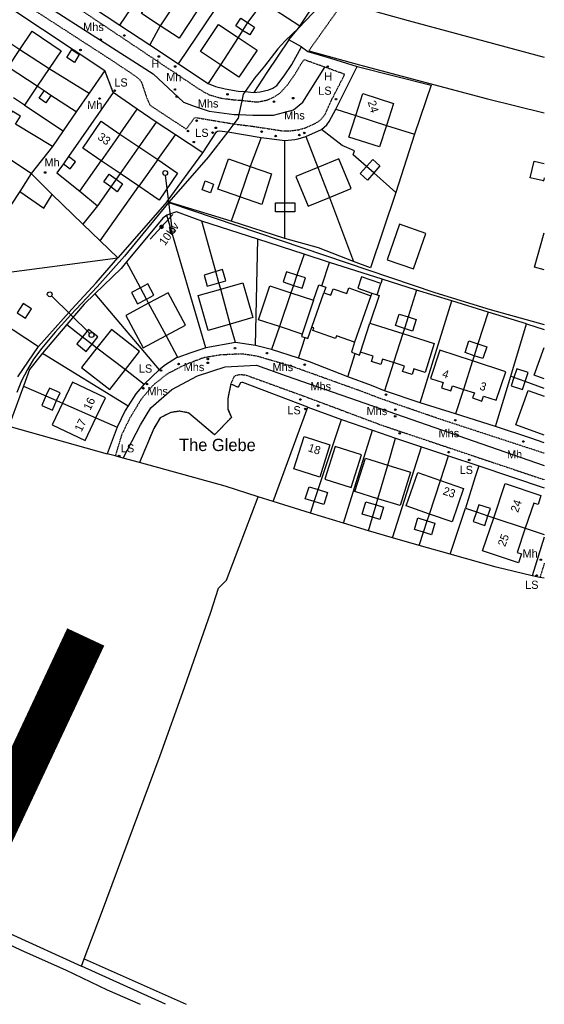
# Model space of a CAD drawing. Header units: metres. Extents: x 611948 to 1225781, y 656699 to 1316021.
# Tile 108 of 169: x 613419 to 613548, y 658243 to 658484. Entities that reach past the tile are written whole.
import ezdxf

# ---------------------------------------------------------------- set-up
doc = ezdxf.new("R2010")
doc.units = ezdxf.units.M
doc.linetypes.add('4696-12$0$PECK', pattern=[0.2, 0.1, -0.1])
for name, color, linetype in [('- ROUTE OF ROAD - INDICATIVE', 8, 'Continuous'), ('4696-12$0$BDY_SYM', 253, 'Continuous'), ('4696-12$0$BLD_INN_W', 253, 'Continuous'), ('4696-12$0$BLD_OTL_S', 253, 'Continuous'), ('4696-12$0$GEN_LIN_D', 253, 'Continuous'), ('4696-12$0$GEN_PCK_D', 253, '4696-12$0$PECK'), ('4696-12$0$OTHER_SYM', 253, 'Continuous'), ('4696-12$0$POLE_SYMB', 253, 'Continuous'), ('4696-12$0$ROADS', 253, 'Continuous'), ('4696-12$0$ROADS_CTR', 253, 'Continuous'), ('4696-12$0$ROADS_PCK', 253, '4696-12$0$PECK'), ('4696-12$0$TOWNLAND', 253, 'Continuous'), ('4696-12$0$WATER_FTR', 253, 'Continuous')]:
    doc.layers.add(name, color=color, linetype=linetype)
doc.styles.add('4696-12$0$STANDARD', font='txt')

# ---------------------------------------------------------------- blocks, each defined once
blk = doc.blocks.new('4696-12$0$13', base_point=(160450.170478, 242323.105036))
blk.add_circle((160450.170478, 242323.105036), 0.187958)
blk = doc.blocks.new('4696-12$0$36', base_point=(144.988486, 310.919762))
blk.add_line((140.875383, 310.92339), (149.050238, 310.92339))
at = {"const_width": 0.539928}
blk.add_lwpolyline([(144.673376, 310.923808, 1), (145.213304, 310.923808, 1)], format="xyb", close=True, dxfattribs=at)
blk = doc.blocks.new('4696-12$0$43', base_point=(147.36021, 308.857352))
blk.add_line((153.849537, 308.848253), (140.769785, 308.848253))
for centre in [(140.180307, 308.837153), (154.439015, 308.859353)]:
    blk.add_circle(centre, 0.589583)
blk = doc.blocks.new('4696-12')
at = {"layer": '4696-12$0$BLD_INN_W', "flags": 128}
for points in [[(613458.041, 658489.207), (613453.659, 658482.506)], [(613474.976, 658483.265), (613473.802, 658481.387)], [(613472.712, 658479.645), (613468.385, 658472.943)], [(613419.342, 658476.701), (613426.52, 658472.095)], [(613423.58, 658467.723), (613416.456, 658472.407)], [(613501.469, 658460.554), (613508.95, 658458.107)], [(613443.815, 658456.017), (613439.247, 658449.485)], [(613448.467, 658452.868), (613443.84, 658446.378)], [(613453.036, 658449.775), (613448.455, 658443.254)], [(613475.647, 658448.089), (613473.078, 658440.674)], [(613492.143, 658447.831), (613495.034, 658440.507)], [(613505.858, 658446.53), (613504.074, 658448.101)], [(613442.865, 658444.978), (613441.584, 658443.139)], [(613547.54, 658445.331), (613547.369, 658444.581)], [(613484.134, 658436.992), (613484.13, 658439.207)], [(613468.009, 658419.657), (613467.254, 658422.396)], [(613487.074, 658421.543), (613486.218, 658419.036)], [(613450.271, 658415.684), (613448.804, 658418.408)], [(613470.782, 658409.585), (613468.433, 658418.117)], [(613485.601, 658417.226), (613482.775, 658408.942)], [(613455.083, 658406.752), (613450.825, 658414.655)], [(613514.223, 658411.308), (613513.331, 658408.513)], [(613434.667, 658406.473), (613437.001, 658404.68)], [(613512.933, 658407.265), (613510.665, 658400.154)], [(613438.185, 658403.771), (613445.14, 658398.43)], [(613531.324, 658404.7), (613530.405, 658401.822)], [(613530.004, 658400.567), (613527.783, 658393.612)], [(613542.854, 658395.534), (613540.118, 658396.537)], [(613425.729, 658391.993), (613428.338, 658390.852)], [(613429.792, 658390.216), (613437.928, 658386.658)], [(613506.87, 658366.87), (613509.264, 658375.076)], [(613519.452, 658363.112), (613522.165, 658371.319)], [(613491.302, 658366.194), (613492.266, 658369.098)], [(613505.545, 658362.326), (613506.423, 658365.338)], [(613530.976, 658363.624), (613533.763, 658362.697)], [(613517.98, 658358.658), (613518.919, 658361.499)], [(613535.174, 658362.228), (613542.896, 658359.662)]]:
    blk.add_lwpolyline(points, dxfattribs=at)
at = {"layer": '4696-12$0$BLD_OTL_S', "flags": 128}
for points in [[(613453.659, 658482.506), (613449.104, 658485.488), (613453.489, 658492.186), (613458.041, 658489.207)], [(613458.041, 658489.207), (613462.71, 658486.15), (613458.325, 658479.452), (613453.659, 658482.506)], [(613458.041, 658489.207), (613453.659, 658482.506)], [(613468.385, 658472.943), (613463.494, 658476.195), (613467.91, 658482.837), (613472.712, 658479.645)], [(613473.802, 658481.387), (613472.133, 658482.465), (613473.335, 658484.326), (613474.976, 658483.265)], [(613474.976, 658483.265), (613476.733, 658482.13), (613475.531, 658480.27), (613473.802, 658481.387)], [(613474.976, 658483.265), (613473.802, 658481.387)], [(613419.342, 658476.701), (613422.333, 658481.15), (613429.409, 658476.394), (613426.52, 658472.095)], [(613472.712, 658479.645), (613477.321, 658476.581), (613472.906, 658469.938), (613468.385, 658472.943)], [(613472.712, 658479.645), (613468.385, 658472.943)], [(613416.456, 658472.407), (613419.342, 658476.701)], [(613419.342, 658476.701), (613426.52, 658472.095)], [(613432.01, 658476.681), (613433.859, 658475.473), (613432.7, 658473.541), (613430.83, 658474.747), (613432.01, 658476.681)], [(613423.58, 658467.723), (613416.456, 658472.407)], [(613426.52, 658472.095), (613423.58, 658467.723)], [(613423.58, 658467.723), (613420.448, 658463.062)], [(613426.952, 658465.493), (613425.728, 658463.653), (613424.027, 658464.786), (613425.247, 658466.62)], [(613426.952, 658465.493), (613425.247, 658466.62)], [(613420.448, 658463.062), (613417.782, 658464.854)], [(613501.469, 658460.554), (613503.182, 658465.912), (613510.678, 658463.514), (613508.95, 658458.107)], [(613418.304, 658458.468), (613419.48, 658460.414), (613417.493, 658461.616), (613416.316, 658459.669)], [(613439.247, 658449.485), (613434.725, 658452.547), (613439.192, 658459.146), (613443.815, 658456.017)], [(613508.95, 658458.107), (613507.287, 658452.907), (613499.791, 658455.305), (613501.469, 658460.554)], [(613501.469, 658460.554), (613508.95, 658458.107)], [(613443.815, 658456.017), (613439.247, 658449.485)], [(613443.815, 658456.017), (613448.467, 658452.868)], [(613448.467, 658452.868), (613443.84, 658446.378)], [(613448.467, 658452.868), (613453.036, 658449.775)], [(613429.982, 658448.77), (613431.665, 658447.519), (613432.948, 658449.246), (613431.214, 658450.535)], [(613431.214, 658450.535), (613429.982, 658448.77)], [(613443.84, 658446.378), (613439.247, 658449.485)], [(613453.036, 658449.775), (613457.903, 658446.48), (613453.437, 658439.881), (613448.455, 658443.254)], [(613453.036, 658449.775), (613448.455, 658443.254)], [(613473.078, 658440.674), (613467.739, 658442.552), (613470.343, 658449.954), (613475.647, 658448.089)], [(613495.034, 658440.507), (613500.363, 658442.714), (613497.352, 658449.986), (613492.143, 658447.831)], [(613504.074, 658448.101), (613505.589, 658449.819), (613507.371, 658448.245), (613505.858, 658446.53)], [(613547.369, 658444.581), (613544.048, 658445.36), (613545.079, 658449.397), (613547.54, 658448.812)], [(613475.647, 658448.089), (613480.819, 658446.269), (613478.456, 658438.782), (613473.078, 658440.674)], [(613475.647, 658448.089), (613473.078, 658440.674)], [(613492.143, 658447.831), (613486.835, 658445.633), (613489.845, 658438.36), (613495.034, 658440.507)], [(613492.143, 658447.831), (613495.034, 658440.507)], [(613505.858, 658446.53), (613504.316, 658444.782), (613502.533, 658446.355), (613504.074, 658448.101)], [(613505.858, 658446.53), (613504.074, 658448.101)], [(613422.141, 658446.354), (613419.366, 658441.949)], [(613427.231, 658441.256), (613422.141, 658446.354)], [(613441.584, 658443.139), (613439.86, 658444.371), (613441.137, 658446.224), (613442.865, 658444.978)], [(613442.865, 658444.978), (613444.447, 658443.826), (613443.17, 658441.928), (613441.584, 658443.139)], [(613442.865, 658444.978), (613441.584, 658443.139)], [(613448.455, 658443.254), (613443.84, 658446.378)], [(613464.618, 658444.587), (613466.687, 658443.796), (613465.929, 658441.655), (613463.91, 658442.427), (613464.618, 658444.587)], [(613547.54, 658444.541), (613547.369, 658444.581)], [(613419.366, 658441.949), (613425.194, 658437.935), (613427.231, 658441.256)], [(613484.134, 658436.992), (613481.819, 658437.007), (613481.81, 658439.194), (613484.13, 658439.207)], [(613484.13, 658439.207), (613486.545, 658439.221), (613486.572, 658436.998), (613484.134, 658436.992)], [(613484.134, 658436.992), (613484.13, 658439.207)], [(613512.113, 658433.961), (613509.131, 658425.305), (613515.572, 658423.087), (613518.555, 658431.742), (613512.113, 658433.961)], [(613547.54, 658422.82), (613545.153, 658423.467), (613547.54, 658431.874)], [(613468.009, 658419.657), (613469.695, 658420.155), (613468.892, 658422.879), (613467.254, 658422.396)], [(613467.254, 658422.396), (613464.359, 658421.541), (613465.162, 658418.817), (613468.009, 658419.657)], [(613468.009, 658419.657), (613467.254, 658422.396)], [(613487.074, 658421.543), (613484.496, 658422.377), (613483.68, 658419.858), (613486.218, 658419.036)], [(613487.074, 658421.543), (613486.218, 658419.036)], [(613486.218, 658419.036), (613488.375, 658418.337), (613489.191, 658420.857), (613487.074, 658421.543)], [(613507.616, 658419.517), (613502.866, 658421.103), (613501.933, 658418.309), (613505.407, 658417.149)], [(613448.804, 658418.408), (613446.638, 658417.26), (613448.087, 658414.527), (613450.271, 658415.684)], [(613450.271, 658415.684), (613452.098, 658416.653), (613450.649, 658419.386), (613448.804, 658418.408)], [(613450.271, 658415.684), (613448.804, 658418.408)], [(613470.782, 658409.585), (613465.374, 658408.016), (613462.909, 658416.515), (613468.433, 658418.117)], [(613468.433, 658418.117), (613473.852, 658419.69), (613476.318, 658411.192), (613470.782, 658409.585)], [(613470.782, 658409.585), (613468.433, 658418.117)], [(613482.775, 658408.942), (613477.709, 658410.619), (613480.458, 658418.928), (613485.601, 658417.226)], [(613493.658, 658417.229), (613495.345, 658416.636), (613495.893, 658418.192), (613499.234, 658417.016), (613499.721, 658418.4), (613505.162, 658416.484)], [(613506.683, 658416.723), (613507.616, 658419.517)], [(613455.083, 658406.752), (613459.831, 658409.29), (613455.598, 658417.207), (613450.825, 658414.655)], [(613485.601, 658417.226), (613482.775, 658408.942)], [(613485.601, 658417.226), (613491.095, 658415.409)], [(613491.095, 658415.409), (613488.345, 658407.099)], [(613490.691, 658408.798), (613493.658, 658417.229)], [(613505.162, 658416.484), (613501.175, 658405.16)], [(613505.407, 658417.149), (613506.683, 658416.723)], [(613420.159, 658414.614), (613418.664, 658412.328), (613420.694, 658411.001), (613422.189, 658413.286), (613420.159, 658414.614)], [(613450.825, 658414.655), (613445.236, 658411.667), (613449.469, 658403.75), (613455.083, 658406.752)], [(613455.083, 658406.752), (613450.825, 658414.655)], [(613513.331, 658408.513), (613511.17, 658409.197), (613512.055, 658411.994), (613514.223, 658411.308)], [(613514.223, 658411.308), (613513.331, 658408.513)], [(613514.223, 658411.308), (613516.24, 658410.671), (613515.355, 658407.873), (613513.331, 658408.513)], [(613437.001, 658404.68), (613438.408, 658406.436), (613436.113, 658408.276), (613434.667, 658406.473)], [(613445.14, 658398.43), (613448.605, 658402.843), (613441.709, 658408.258), (613438.185, 658403.771)], [(613488.345, 658407.099), (613482.775, 658408.942)], [(613501.175, 658405.16), (613496.764, 658406.713), (613496.524, 658406.032), (613490.957, 658407.991), (613491.18, 658408.626), (613490.691, 658408.798)], [(613502.633, 658402.682), (613504.875, 658409.803)], [(613504.875, 658409.803), (613512.933, 658407.265)], [(613434.667, 658406.473), (613433.256, 658404.713), (613435.552, 658402.873), (613437.001, 658404.68)], [(613434.667, 658406.473), (613437.001, 658404.68)], [(613512.933, 658407.265), (613510.665, 658400.154)], [(613512.933, 658407.265), (613520.648, 658404.837), (613518.407, 658397.717), (613515.624, 658398.593), (613515.204, 658397.258), (613512.916, 658397.978), (613513.336, 658399.313), (613510.665, 658400.154)], [(613438.185, 658403.771), (613434.429, 658398.988), (613441.324, 658393.573), (613445.14, 658398.43)], [(613438.185, 658403.771), (613445.14, 658398.43)], [(613530.405, 658401.822), (613528.163, 658402.579), (613529.127, 658405.44), (613531.324, 658404.7)], [(613531.324, 658404.7), (613530.405, 658401.822)], [(613531.324, 658404.7), (613533.458, 658403.98), (613532.494, 658401.119), (613530.405, 658401.822)], [(613547.54, 658396.204), (613545.098, 658397.092), (613547.54, 658403.811)], [(613510.665, 658400.154), (613507.995, 658400.995), (613507.575, 658399.659), (613505.287, 658400.38), (613505.706, 658401.715), (613502.633, 658402.682)], [(613530.004, 658400.567), (613522.034, 658403.212), (613519.734, 658396.284), (613522.849, 658395.25), (613522.437, 658394.017), (613524.716, 658393.26), (613525.126, 658394.494), (613527.783, 658393.612)], [(613530.004, 658400.567), (613527.783, 658393.612)], [(613527.783, 658393.612), (613530.44, 658392.73), (613530.028, 658391.498), (613532.308, 658390.741), (613532.717, 658391.975), (613535.806, 658390.95), (613538.105, 658397.878), (613530.004, 658400.567)], [(613542.854, 658395.534), (613543.602, 658397.719), (613540.845, 658398.662), (613540.118, 658396.537)], [(613540.118, 658396.537), (613539.42, 658394.496), (613542.178, 658393.553), (613542.854, 658395.534)], [(613542.854, 658395.534), (613540.118, 658396.537)], [(613428.338, 658390.852), (613429.189, 658392.781), (613426.585, 658393.931), (613425.729, 658391.993)], [(613437.928, 658386.658), (613440.254, 658391.53), (613432.244, 658395.353), (613429.792, 658390.216)], [(613425.729, 658391.993), (613424.703, 658389.668), (613427.309, 658388.519), (613428.338, 658390.852)], [(613425.729, 658391.993), (613428.338, 658390.852)], [(613547.54, 658382.419), (613540.546, 658384.92), (613543.558, 658393.344), (613547.54, 658391.921)], [(613429.792, 658390.216), (613427.274, 658384.94), (613435.283, 658381.117), (613437.928, 658386.658)], [(613429.792, 658390.216), (613437.928, 658386.658)], [(613486.294, 658374.158), (613488.815, 658382.062), (613495.152, 658380.04), (613492.63, 658372.136), (613486.294, 658374.158)], [(613496.389, 658379.614), (613493.868, 658371.629), (613500.322, 658369.591), (613502.844, 658377.576), (613496.389, 658379.614)], [(613506.87, 658366.87), (613501.255, 658368.63), (613503.812, 658376.785), (613509.264, 658375.076)], [(613506.87, 658366.87), (613509.264, 658375.076)], [(613509.264, 658375.076), (613514.832, 658373.331), (613512.276, 658365.175), (613506.87, 658366.87)], [(613519.452, 658363.112), (613513.777, 658365.089), (613516.62, 658373.251), (613522.165, 658371.319)], [(613491.302, 658366.194), (613489.126, 658366.862), (613490.023, 658369.787), (613492.266, 658369.098)], [(613522.165, 658371.319), (613527.822, 658369.348), (613524.978, 658361.186), (613519.452, 658363.112)], [(613519.452, 658363.112), (613522.165, 658371.319)], [(613535.174, 658362.228), (613537.971, 658370.575), (613546.73, 658367.639), (613546, 658365.459), (613544.957, 658365.808), (613542.896, 658359.662)], [(613492.266, 658369.098), (613494.547, 658368.398), (613493.65, 658365.474), (613491.302, 658366.194)], [(613491.302, 658366.194), (613492.266, 658369.098)], [(613505.545, 658362.326), (613503.013, 658363.056), (613503.882, 658366.071), (613506.423, 658365.338)], [(613506.423, 658365.338), (613508.198, 658364.828), (613507.329, 658361.812), (613505.545, 658362.326)], [(613505.545, 658362.326), (613506.423, 658365.338)], [(613533.763, 658362.697), (613534.358, 658364.472), (613531.573, 658365.405), (613530.976, 658363.624)], [(613530.976, 658363.624), (613530.19, 658361.28), (613532.975, 658360.346), (613533.763, 658362.697)], [(613530.976, 658363.624), (613533.763, 658362.697)], [(613517.98, 658358.658), (613515.772, 658359.328), (613516.641, 658362.191), (613518.919, 658361.499)], [(613518.919, 658361.499), (613520.822, 658360.921), (613519.953, 658358.059), (613517.98, 658358.658)], [(613517.98, 658358.658), (613518.919, 658361.499)], [(613542.896, 658359.662), (613540.917, 658353.755), (613541.96, 658353.405), (613541.229, 658351.224), (613532.47, 658354.161), (613535.174, 658362.228)], [(613535.174, 658362.228), (613542.896, 658359.662)]]:
    blk.add_lwpolyline(points, dxfattribs=at)
at = {"layer": '4696-12$0$GEN_LIN_D', "flags": 128}
for points in [[(613487.801, 658482.392), (613500.466, 658501.639)], [(613422.455, 658499.152), (613422.315, 658498.392), (613422.414, 658497.552), (613423.772, 658495.931), (613443.822, 658482.661)], [(613458.121, 658473.219), (613471.474, 658493.07)], [(613443.822, 658482.661), (613449.284, 658490.847)], [(613478.752, 658488.31), (613474.976, 658483.265)], [(613487.801, 658482.392), (613478.752, 658488.31)], [(613498.345, 658488.177), (613514.228, 658483.819), (613547.54, 658474.856)], [(613413.669, 658486.363), (613414.269, 658486.881), (613414.889, 658487.261), (613415.449, 658487.4), (613416.009, 658487.34), (613417.148, 658486.839), (613440.09, 658471.609)], [(613410.926, 658482.238), (613419.342, 658476.701)], [(613443.822, 658482.661), (613451.097, 658477.857)], [(613453.659, 658482.506), (613451.097, 658477.857)], [(613473.802, 658481.387), (613472.712, 658479.645)], [(613485.06, 658479.055), (613487.416, 658481.923)], [(613487.416, 658481.923), (613487.801, 658482.392)], [(613485.06, 658479.055), (613479.682, 658471.061), (613476.543, 658466.219)], [(613488.151, 658477.358), (613485.06, 658479.055)], [(613451.097, 658477.857), (613458.121, 658473.219)], [(613476.543, 658466.219), (613478.074, 658466.384), (613480.233, 658466.863), (613481.213, 658467.261), (613482.133, 658467.88), (613483.934, 658470.279), (613485.796, 658473.036), (613488.151, 658477.358)], [(613488.151, 658477.358), (613489.756, 658476.232), (613495.305, 658474.549)], [(613490.001, 658476.407), (613502.397, 658472.917), (613533.619, 658464.68), (613547.54, 658461.208)], [(613458.121, 658473.219), (613465.399, 658468.412)], [(613495.305, 658474.549), (613501.809, 658472.565)], [(613426.52, 658472.095), (613436.246, 658466.019)], [(613440.09, 658471.609), (613436.246, 658466.019)], [(613468.385, 658472.943), (613465.399, 658468.412)], [(613496.585, 658462.132), (613501.809, 658472.565)], [(613501.809, 658472.565), (613519.86, 658467.974), (613515.793, 658456.001)], [(613465.399, 658468.412), (613467.178, 658467.691), (613469.536, 658467.05), (613472.736, 658466.508), (613474.389, 658466.409)], [(613425.247, 658466.62), (613423.58, 658467.723)], [(613442.165, 658466.229), (613431.214, 658450.535)], [(613436.246, 658466.019), (613433.091, 658461.431)], [(613448.02, 658462.127), (613442.165, 658466.229)], [(613474.389, 658466.409), (613476.543, 658466.219)], [(613433.091, 658461.431), (613426.952, 658465.493)], [(613420.448, 658463.062), (613429.896, 658456.785)], [(613433.091, 658461.431), (613429.896, 658456.785)], [(613443.815, 658456.017), (613448.02, 658462.127)], [(613452.677, 658458.904), (613448.02, 658462.127)], [(613493.062, 658457.137), (613494.342, 658458.315), (613494.923, 658459.115), (613496.585, 658462.132)], [(613496.585, 658462.132), (613501.469, 658460.554)], [(613452.677, 658458.904), (613448.467, 658452.868)], [(613457.413, 658455.822), (613452.677, 658458.904)], [(613427.31, 658453.024), (613418.304, 658458.468)], [(613429.896, 658456.785), (613427.31, 658453.024)], [(613464.068, 658451.419), (613467.39, 658456.555), (613467.67, 658456.735), (613468.03, 658456.834), (613470.174, 658456.573)], [(613470.174, 658456.573), (613478.346, 658455.227)], [(613489.262, 658455.4), (613493.062, 658457.137)], [(613504.074, 658448.101), (613500.835, 658450.953), (613501.136, 658451.933), (613498.097, 658453.234), (613493.062, 658457.137)], [(613508.95, 658458.107), (613515.793, 658456.001)], [(613453.036, 658449.775), (613457.413, 658455.822)], [(613464.068, 658451.419), (613457.413, 658455.822)], [(613478.346, 658455.227), (613475.647, 658448.089)], [(613478.346, 658455.227), (613484.103, 658454.464)], [(613484.103, 658454.464), (613486.583, 658454.662), (613487.363, 658454.821), (613489.262, 658455.4)], [(613484.13, 658439.207), (613484.103, 658454.464)], [(613489.262, 658455.4), (613492.143, 658447.831)], [(613515.793, 658456.001), (613511.265, 658441.769)], [(613427.31, 658453.024), (613422.141, 658446.354)], [(613422.141, 658446.354), (613415.104, 658451.002)], [(613433.991, 658442.063), (613439.247, 658449.485)], [(613455.365, 658439.522), (613464.068, 658451.419)], [(613429.982, 658448.77), (613428.416, 658446.525), (613433.991, 658442.063)], [(613443.84, 658446.378), (613442.865, 658444.978)], [(613511.265, 658441.769), (613505.858, 658446.53)], [(613419.366, 658441.949), (613414.737, 658435.078)], [(613433.991, 658442.063), (613438.327, 658438.461)], [(613441.584, 658443.139), (613438.327, 658438.461)], [(613438.949, 658429.928), (613448.455, 658443.254)], [(613434.779, 658433.959), (613427.231, 658441.256)], [(613455.365, 658439.522), (613443.293, 658425.729)], [(613455.799, 658439.389), (613455.365, 658439.522)], [(613473.078, 658440.674), (613471.014, 658434.72)], [(613495.034, 658440.507), (613500.937, 658424.902)], [(613511.265, 658441.769), (613505.015, 658423.34), (613500.937, 658424.902)], [(613455.799, 658439.389), (613444.909, 658426.195), (613438.212, 658418.708), (613431.794, 658411.848)], [(613438.327, 658438.461), (613434.779, 658433.959)], [(613455.799, 658439.389), (613455.991, 658439.181), (613520.817, 658417.3), (613534.296, 658413.096), (613547.54, 658409.473)], [(613471.014, 658434.72), (613455.799, 658439.389)], [(613455.268, 658436.173), (613454.319, 658435.457), (613445.389, 658424.748)], [(613463.852, 658434.751), (613457.648, 658437.033), (613455.268, 658436.173)], [(613464.829, 658403.755), (613455.268, 658436.173)], [(613477.528, 658430.348), (613463.852, 658434.751)], [(613467.254, 658422.396), (613463.852, 658434.751)], [(613484.146, 658430.471), (613471.014, 658434.72)], [(613484.146, 658430.471), (613484.134, 658436.992)], [(613438.949, 658429.928), (613434.779, 658433.959)], [(613443.293, 658425.729), (613438.949, 658429.928)], [(613476.916, 658404.319), (613477.528, 658430.348)], [(613488.822, 658426.67), (613477.528, 658430.348)], [(613500.937, 658424.902), (613492.342, 658428.207), (613484.146, 658430.471)], [(613404.186, 658422.596), (613409.172, 658423.59), (613412.364, 658421.653), (613443.293, 658425.729)], [(613423.873, 658404.069), (613432.032, 658413.214), (613437.964, 658419.618), (613443.293, 658425.729)], [(613488.822, 658426.67), (613487.074, 658421.543)], [(613495.064, 658424.638), (613488.822, 658426.67)], [(613445.389, 658424.748), (613444.075, 658423.171), (613437.657, 658416.961)], [(613448.804, 658418.408), (613445.389, 658424.748)], [(613493.19, 658418.886), (613495.064, 658424.638)], [(613507.945, 658420.523), (613495.064, 658424.638)], [(613507.945, 658420.523), (613507.616, 658419.517)], [(613516.317, 658417.875), (613507.945, 658420.523)], [(613468.433, 658418.117), (613468.009, 658419.657)], [(613486.218, 658419.036), (613485.601, 658417.226)], [(613491.095, 658415.409), (613492.426, 658419.145), (613493.19, 658418.886)], [(613493.19, 658418.886), (613494.121, 658418.571), (613493.658, 658417.229)], [(613516.317, 658417.875), (613514.223, 658411.308)], [(613524.924, 658415.255), (613516.317, 658417.875)], [(613437.657, 658416.961), (613435.065, 658414.454), (613430.802, 658409.441)], [(613437.657, 658416.961), (613453.424, 658398.405)], [(613450.825, 658414.655), (613450.271, 658415.684)], [(613506.683, 658416.723), (613507.182, 658416.587), (613504.875, 658409.803)], [(613505.407, 658417.149), (613505.162, 658416.484)], [(613517.209, 658390.343), (613524.924, 658415.255)], [(613533.82, 658412.515), (613524.924, 658415.255)], [(613533.82, 658412.515), (613531.324, 658404.7)], [(613543.195, 658409.628), (613533.82, 658412.515)], [(613414.64, 658410.175), (613423.873, 658404.069)], [(613430.802, 658409.441), (613424.911, 658402.456)], [(613430.802, 658409.441), (613434.667, 658406.473)], [(613472.023, 658405.079), (613470.782, 658409.585)], [(613482.775, 658408.942), (613480.864, 658403.339)], [(613489.072, 658406.248), (613489.722, 658406.031), (613490.691, 658408.798)], [(613513.331, 658408.513), (613512.933, 658407.265)], [(613539.347, 658396.82), (613543.195, 658409.628)], [(613543.195, 658409.628), (613547.54, 658408.221)], [(613457.966, 658401.399), (613455.083, 658406.752)], [(613487.428, 658401.204), (613489.072, 658406.248)], [(613488.345, 658407.099), (613488.164, 658406.551), (613489.072, 658406.248)], [(613418.877, 658396.644), (613423.873, 658404.069)], [(613437.001, 658404.68), (613438.185, 658403.771)], [(613464.829, 658403.755), (613461.098, 658402.538), (613457.966, 658401.399)], [(613472.023, 658405.079), (613464.829, 658403.755)], [(613476.916, 658404.319), (613472.023, 658405.079)], [(613480.864, 658403.339), (613476.916, 658404.319)], [(613501.175, 658405.16), (613500.425, 658402.665), (613501.273, 658402.377)], [(613424.911, 658402.456), (613421.735, 658398.471), (613420.238, 658394.394)], [(613424.911, 658402.456), (613445.789, 658389.564)], [(613457.966, 658401.399), (613457.648, 658401.283), (613454.917, 658399.606), (613453.424, 658398.405)], [(613487.428, 658401.204), (613480.864, 658403.339)], [(613499.511, 658396.655), (613490.183, 658400.33), (613487.428, 658401.204)], [(613499.511, 658396.655), (613501.273, 658402.377)], [(613501.273, 658402.377), (613502.378, 658402.004), (613502.633, 658402.682)], [(613530.405, 658401.822), (613530.004, 658400.567)], [(613510.665, 658400.154), (613508.47, 658393.271)], [(613445.14, 658398.43), (613449.752, 658394.888)], [(613453.424, 658398.405), (613449.752, 658394.888)], [(613508.47, 658393.271), (613505.338, 658394.558), (613499.511, 658396.655)], [(613535.649, 658384.509), (613539.347, 658396.82)], [(613540.118, 658396.537), (613539.347, 658396.82)], [(613420.238, 658394.394), (613416.652, 658384.629), (613440.687, 658377.874)], [(613420.238, 658394.394), (613425.729, 658391.993)], [(613449.752, 658394.888), (613447.701, 658392.501), (613445.789, 658389.564)], [(613470.914, 658394.983), (613470.182, 658391.347), (613470.146, 658388.841), (613471.053, 658386.757), (613466.92, 658382.468), (613460.688, 658387.823), (613458.392, 658388.252), (613456.213, 658387.948), (613453.66, 658386.657), (613452.063, 658384.052), (613448.584, 658375.693)], [(613470.914, 658394.983), (613472.713, 658394.109)], [(613489.773, 658389.277), (613473.858, 658395.245), (613473.613, 658395.308), (613473.254, 658395.224), (613472.713, 658394.109)], [(613489.773, 658389.277), (613473.858, 658395.245), (613473.613, 658395.308), (613473.254, 658395.224), (613472.713, 658394.109)], [(613547.54, 658393.815), (613542.854, 658395.534)], [(613517.209, 658390.343), (613508.47, 658393.271)], [(613527.783, 658393.612), (613525.864, 658387.605)], [(613428.338, 658390.852), (613429.792, 658390.216)], [(613445.789, 658389.564), (613445.055, 658388.437), (613443.135, 658384.382)], [(613481.297, 658366.188), (613489.773, 658389.277)], [(613481.297, 658366.188), (613489.773, 658389.277)], [(613489.773, 658389.277), (613497.954, 658386.21)], [(613525.864, 658387.605), (613517.209, 658390.343)], [(613437.928, 658386.658), (613443.135, 658384.382)], [(613535.649, 658384.509), (613525.864, 658387.605)], [(613443.135, 658384.382), (613440.687, 658377.874)], [(613492.266, 658369.098), (613497.954, 658386.21)], [(613497.954, 658386.21), (613505.554, 658383.607)], [(613547.54, 658380.528), (613544.285, 658381.672), (613535.649, 658384.509)], [(613498.429, 658360.891), (613505.554, 658383.607)], [(613505.554, 658383.607), (613511.19, 658381.685)], [(613509.264, 658375.076), (613511.19, 658381.685)], [(613510.421, 658357.279), (613517.482, 658379.586)], [(613511.19, 658381.685), (613517.482, 658379.586)], [(613517.482, 658379.586), (613524.161, 658377.36)], [(613442.675, 658377.325), (613440.687, 658377.874)], [(613444.586, 658376.797), (613442.675, 658377.325)], [(613522.165, 658371.319), (613524.161, 658377.36)], [(613524.161, 658377.36), (613531.505, 658374.911)], [(613448.584, 658375.693), (613444.586, 658376.797)], [(613477.609, 658367.348), (613469.498, 658369.92), (613448.584, 658375.693)], [(613477.609, 658367.348), (613469.498, 658369.92), (613448.584, 658375.693)], [(613531.505, 658374.911), (613530.604, 658372.225), (613528.271, 658364.523)], [(613531.505, 658374.911), (613547.54, 658369.566)], [(613435.088, 658254.35), (613439.308, 658265.497), (613453.635, 658304.067), (613459.573, 658320.708), (613466.007, 658339.088), (613467.912, 658344.972), (613469.876, 658346.921), (613477.609, 658367.348)], [(613481.297, 658366.188), (613477.609, 658367.348)], [(613481.297, 658366.188), (613477.609, 658367.348)], [(613490.364, 658363.373), (613481.297, 658366.188)], [(613490.364, 658363.373), (613491.302, 658366.194)], [(613506.423, 658365.338), (613506.87, 658366.87)], [(613498.429, 658360.891), (613490.364, 658363.373)], [(613518.919, 658361.499), (613519.452, 658363.112)], [(613524.552, 658353.273), (613528.271, 658364.523)], [(613528.271, 658364.523), (613530.976, 658363.624)], [(613533.763, 658362.697), (613535.174, 658362.228)], [(613504.579, 658359.013), (613498.429, 658360.891)], [(613504.579, 658359.013), (613505.545, 658362.326)], [(613510.421, 658357.279), (613504.579, 658359.013)], [(613516.913, 658355.431), (613517.98, 658358.658)], [(613542.896, 658359.662), (613547.54, 658358.119)], [(613516.913, 658355.431), (613510.421, 658357.279)], [(613524.552, 658353.273), (613516.913, 658355.431)], [(613547.54, 658357.463), (613544.554, 658348.026)], [(613544.554, 658348.026), (613535.801, 658350.097), (613524.552, 658353.273)], [(613546.487, 658347.62), (613544.554, 658348.026)], [(613547.54, 658347.464), (613546.487, 658347.62)], [(613329.72, 658306.251), (613340.447, 658295.408), (613346.383, 658292.311), (613348.785, 658293.963), (613373.144, 658282.427), (613379.178, 658279.484), (613383.129, 658277.69), (613388.532, 658274.582), (613403.511, 658266.803), (613416.907, 658260.566), (613434.431, 658252.614)], [(613397.902, 658259.543), (613399.282, 658266.152), (613419.689, 658256.459), (613430.464, 658251.638), (613440.726, 658246.805), (613448.736, 658243.247)], [(613434.431, 658252.614), (613435.088, 658254.35)], [(613454.967, 658243.247), (613434.431, 658252.614)]]:
    blk.add_lwpolyline(points, dxfattribs=at)
at = {"layer": '4696-12$0$GEN_PCK_D', "flags": 128}
for points in [[(613498.345, 658488.177), (613490.001, 658476.407)], [(613442.165, 658466.229), (613440.09, 658471.609)], [(613470.914, 658394.983), (613470.182, 658391.347), (613470.146, 658388.841), (613471.053, 658386.757), (613466.92, 658382.468), (613460.688, 658387.823), (613458.392, 658388.252), (613456.213, 658387.948), (613453.66, 658386.657), (613452.063, 658384.052), (613448.584, 658375.693)], [(613470.914, 658394.983), (613472.713, 658394.109)]]:
    blk.add_lwpolyline(points, dxfattribs=at)
at = {"layer": '4696-12$0$ROADS', "flags": 128}
for points in [[(613422.455, 658499.152), (613422.315, 658498.392), (613422.414, 658497.552), (613423.772, 658495.931), (613443.822, 658482.661)], [(613413.669, 658486.363), (613414.269, 658486.881), (613414.889, 658487.261), (613415.449, 658487.4), (613416.009, 658487.34), (613417.148, 658486.839), (613440.09, 658471.609)], [(613443.822, 658482.661), (613451.097, 658477.857)], [(613451.097, 658477.857), (613458.121, 658473.219)], [(613476.543, 658466.219), (613478.074, 658466.384), (613480.233, 658466.863), (613481.213, 658467.261), (613482.133, 658467.88), (613483.934, 658470.279), (613485.796, 658473.036), (613488.151, 658477.358)], [(613488.151, 658477.358), (613489.756, 658476.232), (613495.305, 658474.549)], [(613458.121, 658473.219), (613465.399, 658468.412)], [(613495.305, 658474.549), (613501.809, 658472.565)], [(613442.165, 658466.229), (613440.09, 658471.609)], [(613496.585, 658462.132), (613501.809, 658472.565)], [(613465.399, 658468.412), (613467.178, 658467.691), (613469.536, 658467.05), (613472.736, 658466.508), (613474.389, 658466.409)], [(613448.02, 658462.127), (613442.165, 658466.229)], [(613474.389, 658466.409), (613476.543, 658466.219)], [(613452.677, 658458.904), (613448.02, 658462.127)], [(613493.062, 658457.137), (613494.342, 658458.315), (613494.923, 658459.115), (613496.585, 658462.132)], [(613457.413, 658455.822), (613452.677, 658458.904)], [(613464.068, 658451.419), (613467.39, 658456.555), (613467.67, 658456.735), (613468.03, 658456.834), (613470.174, 658456.573)], [(613470.174, 658456.573), (613478.346, 658455.227)], [(613489.262, 658455.4), (613493.062, 658457.137)], [(613464.068, 658451.419), (613457.413, 658455.822)], [(613478.346, 658455.227), (613484.103, 658454.464)], [(613484.103, 658454.464), (613486.583, 658454.662), (613487.363, 658454.821), (613489.262, 658455.4)], [(613464.829, 658403.755), (613461.098, 658402.538), (613457.966, 658401.399)], [(613472.023, 658405.079), (613464.829, 658403.755)], [(613476.916, 658404.319), (613472.023, 658405.079)], [(613480.864, 658403.339), (613476.916, 658404.319)], [(613457.966, 658401.399), (613457.648, 658401.283), (613454.917, 658399.606), (613453.424, 658398.405)], [(613487.428, 658401.204), (613480.864, 658403.339)], [(613499.511, 658396.655), (613490.183, 658400.33), (613487.428, 658401.204)], [(613453.424, 658398.405), (613449.752, 658394.888)], [(613508.47, 658393.271), (613505.338, 658394.558), (613499.511, 658396.655)], [(613449.752, 658394.888), (613447.701, 658392.501), (613445.789, 658389.564)], [(613470.914, 658394.983), (613470.182, 658391.347), (613470.146, 658388.841), (613471.053, 658386.757), (613466.92, 658382.468), (613460.688, 658387.823), (613458.392, 658388.252), (613456.213, 658387.948), (613453.66, 658386.657), (613452.063, 658384.052), (613448.584, 658375.693)], [(613470.914, 658394.983), (613472.713, 658394.109)], [(613489.773, 658389.277), (613473.858, 658395.245), (613473.613, 658395.308), (613473.254, 658395.224), (613472.713, 658394.109)], [(613517.209, 658390.343), (613508.47, 658393.271)], [(613445.789, 658389.564), (613445.055, 658388.437), (613443.135, 658384.382)], [(613489.773, 658389.277), (613497.954, 658386.21)], [(613525.864, 658387.605), (613517.209, 658390.343)], [(613535.649, 658384.509), (613525.864, 658387.605)], [(613443.135, 658384.382), (613440.687, 658377.874)], [(613497.954, 658386.21), (613505.554, 658383.607)], [(613547.54, 658380.528), (613544.285, 658381.672), (613535.649, 658384.509)], [(613505.554, 658383.607), (613511.19, 658381.685)], [(613511.19, 658381.685), (613517.482, 658379.586)], [(613517.482, 658379.586), (613524.161, 658377.36)], [(613442.675, 658377.325), (613440.687, 658377.874)], [(613444.586, 658376.797), (613442.675, 658377.325)], [(613524.161, 658377.36), (613531.505, 658374.911)], [(613448.584, 658375.693), (613444.586, 658376.797)], [(613531.505, 658374.911), (613547.54, 658369.566)], [(613547.54, 658357.463), (613544.554, 658348.026)], [(613546.487, 658347.62), (613544.554, 658348.026)], [(613547.54, 658347.464), (613546.487, 658347.62)]]:
    blk.add_lwpolyline(points, dxfattribs=at)
at = {"layer": '4696-12$0$ROADS_CTR', "flags": 128}
for points in [[(613411.821, 658496.423), (613451.948, 658470.759), (613459.366, 658463.855), (613461.986, 658462.844), (613465.632, 658461.589), (613471.742, 658460.822), (613472.874, 658460.779)], [(613472.874, 658460.779), (613476.279, 658460.649), (613481.331, 658460.653), (613486.237, 658461.946), (613488.522, 658463.799), (613493.929, 658472.369)], [(613444.586, 658376.797), (613448.795, 658384.943), (613451.353, 658389.078), (613456.471, 658393.605), (613462.77, 658396.951), (613469.544, 658399.08), (613477.221, 658399.538), (613484.422, 658396.951), (613547.54, 658374.983)]]:
    blk.add_lwpolyline(points, dxfattribs=at)
at = {"layer": '4696-12$0$ROADS_PCK', "flags": 128}
for points in [[(613473.573, 658464.188), (613471.694, 658464.329), (613468.676, 658464.711), (613465.977, 658465.453), (613464.638, 658466.094), (613462.852, 658467.214), (613421.441, 658494.911), (613420.858, 658495.557), (613420.331, 658496.313), (613419.903, 658497.129), (613419.597, 658497.944), (613419.876, 658500.287), (613420.916, 658501.529), (613424.674, 658507.454), (613426.693, 658511.588), (613428.148, 658514.769), (613429.315, 658518.326), (613432.474, 658529.648), (613437.535, 658549.268), (613438.608, 658552.441), (613439.135, 658554.352), (613439.548, 658555.006), (613440.116, 658555.532), (613442.076, 658556.564), (613442.636, 658556.762), (613443.511, 658556.928), (613444.697, 658556.9), (613448.405, 658556.338), (613459.973, 658553.617), (613486.512, 658546.954), (613489.845, 658545.527), (613487.721, 658534.915), (613480.091, 658491.911)], [(613310.326, 658332.453), (613324.127, 658353.177), (613348.225, 658389.876), (613353.034, 658396.943), (613353.511, 658397.536), (613353.896, 658397.867), (613354.555, 658398.249), (613355.033, 658398.419), (613355.785, 658398.538), (613356.292, 658398.525), (613357.694, 658398.294), (613359.03, 658397.832), (613359.769, 658397.413), (613360.444, 658396.898), (613374.051, 658387.973), (613375.561, 658387.472), (613377.182, 658387.66), (613379.485, 658388.091), (613380.922, 658388.605), (613382.609, 658390.445), (613401.074, 658418.638), (613401.117, 658421.332), (613400.378, 658424.948), (613399.496, 658425.793), (613383.53, 658436.352), (613382.606, 658437.402), (613382.048, 658438.465), (613381.712, 658439.857), (613381.756, 658441.023), (613381.984, 658441.87), (613382.37, 658442.657), (613387.493, 658450.884), (613407.015, 658480.752), (613412.214, 658488.155), (613412.472, 658488.653), (613413.074, 658489.342), (613413.578, 658489.689), (613414.14, 658489.929), (613414.738, 658490.054), (613415.551, 658490.103), (613416.934, 658489.913), (613417.97, 658489.492), (613441.758, 658474.114), (613447.359, 658470.363), (613448.545, 658469.463), (613449.125, 658468.583), (613450.382, 658464.784), (613451.221, 658463.04), (613460.035, 658457.238), (613462.11, 658460.115), (613471.634, 658458.502)], [(613493.929, 658472.369), (613488.795, 658474.214), (613487.934, 658472.955), (613486.634, 658470.777), (613484.692, 658467.979), (613482.952, 658466.081), (613481.792, 658465.262), (613480.531, 658464.583), (613479.691, 658464.243), (613477.432, 658463.785), (613473.573, 658464.188)], [(613471.634, 658458.502), (613476.328, 658457.928), (613483.605, 658456.804), (613485.244, 658456.803), (613487.564, 658457.101), (613489.174, 658457.578), (613491.564, 658458.657), (613492.783, 658459.396), (613493.884, 658460.735), (613495.566, 658464.412), (613498.769, 658470.629), (613493.929, 658472.369)], [(613547.54, 658377.974), (613521.34, 658386.543), (613507.207, 658391.44), (613503.441, 658392.906), (613485.876, 658399.208), (613477.261, 658401.728), (613473.558, 658402.258), (613468.441, 658402.018), (613464.323, 658401.346), (613459.621, 658399.585), (613455.301, 658397.325), (613451.796, 658394.507), (613448.928, 658391.09), (613446.145, 658386.415), (613444.219, 658382.504), (613442.675, 658377.325)], [(613470.914, 658394.983), (613471.872, 658396.956), (613473.163, 658397.257), (613474.562, 658397.117), (613490.279, 658391.409), (613507.84, 658384.833), (613547.54, 658371.523)], [(613547.54, 658351.105), (613546.487, 658347.62)]]:
    blk.add_lwpolyline(points, dxfattribs=at)
at = {"layer": '4696-12$0$TOWNLAND', "flags": 128}
for points in [[(613504.582, 658508.675), (613501.869, 658500.748), (613501.212, 658498.245), (613499.514, 658495.743), (613494.76, 658490.025), (613490.945, 658485.599), (613487.416, 658481.923)], [(613487.416, 658481.923), (613484.233, 658478.797), (613482.371, 658476.851), (613479.109, 658472.589), (613476.709, 658469.666), (613474.389, 658466.409)], [(613474.389, 658466.409), (613473.897, 658465.77), (613473.573, 658464.188)], [(613473.573, 658464.188), (613472.874, 658460.779)], [(613472.874, 658460.779), (613472.704, 658459.951), (613471.634, 658458.502)], [(613470.174, 658456.573), (613465.391, 658450.393), (613455.799, 658439.389)], [(613471.634, 658458.502), (613470.174, 658456.573)], [(613455.799, 658439.389), (613444.909, 658426.195), (613438.212, 658418.708), (613431.794, 658411.848)], [(613431.794, 658411.848), (613427.936, 658407.613), (613424.694, 658403.705), (613422.67, 658401.02), (613421.226, 658398.449), (613419.762, 658395.673), (613418.604, 658392.828)]]:
    blk.add_lwpolyline(points, dxfattribs=at)
at = {"layer": '4696-12$0$WATER_FTR', "flags": 128}
for points in [[(613481.297, 658366.188), (613477.609, 658367.348)], [(613434.431, 658252.614), (613435.088, 658254.35)], [(613435.088, 658254.35), (613459.992, 658243.247)], [(613454.967, 658243.247), (613434.431, 658252.614)]]:
    blk.add_lwpolyline(points, dxfattribs=at)
at = {"layer": '4696-12$0$BDY_SYM'}
for p, rotation in [((613455.799, 658439.389), 277.1720000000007), ((613431.794, 658411.848), 315.6350000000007)]:
    blk.add_blockref('4696-12$0$43', p, dxfattribs=dict(at, rotation=rotation))
at = {"layer": '4696-12$0$OTHER_SYM'}
for p in [(613439.075, 658479.127), (613444.894, 658480.123), (613434.175, 658476.592), (613453.324, 658475.001), (613457.302, 658472.542), (613494.612, 658472.51), (613457.241, 658466.919), (613438.845, 658464.712), (613457.719, 658465.179), (613470.095, 658465.73), (613481.471, 658463.962), (613486.15, 658464.799), (613462.554, 658459.297), (613460.451, 658456.775), (613467.251, 658457.555), (613478.446, 658456.627), (613488.863, 658456.3), (613461.87, 658454.059), (613481.865, 658455.545), (613487.682, 658455.781), (613425.537, 658446.627)]:
    blk.add_blockref('4696-12$0$13', p, dxfattribs=at)
at = {"layer": '4696-12$0$OTHER_SYM', "rotation": 270.4990000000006}
for p in [(613471.95, 658403.684), (613465.291, 658401.036), (613479.728, 658402.46), (613458.151, 658399.787), (613465.283, 658400.085), (613488.97, 658399.625), (613449.557, 658393.863), (613450.428, 658394.893), (613508.838, 658392.312), (613487.927, 658391.137), (613492.268, 658389.636), (613511.081, 658386.996), (613511.105, 658388.622), (613525.782, 658386.062), (613512.204, 658382.849), (613542.41, 658380.849), (613524.155, 658378.25), (613546.702, 658351.937)]:
    blk.add_blockref('4696-12$0$13', p, dxfattribs=at)
at = {"layer": '4696-12$0$POLE_SYMB'}
for p in [(613442.51, 658466.624), (613496.625, 658464.551), (613466.469, 658456.37), (613529.182, 658376.355), (613545.69, 658348.084)]:
    blk.add_blockref('4696-12$0$13', p, dxfattribs=at)
for name, p, rotation in [('4696-12$0$36', (613453.954, 658433.332), 227.9000000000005), ('4696-12$0$13', (613453.838, 658398.228), 270.4990000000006), ('4696-12$0$13', (613489.106, 658388.823), 270.4990000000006), ('4696-12$0$13', (613443.618, 658377.325), 270.4990000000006)]:
    blk.add_blockref(name, p, dxfattribs=dict(at, rotation=rotation))
at = {"layer": '4696-12$0$TOWNLAND'}
for p, rotation in [((613455.799, 658439.389), 277.1720000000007), ((613431.794, 658411.848), 315.6350000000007)]:
    blk.add_blockref('4696-12$0$43', p, dxfattribs=dict(at, rotation=rotation))
at = {"layer": '4696-12$0$BLD_OTL_S', "style": '4696-12$0$STANDARD'}
for s, rotation, p in [('24', -73.70002, (613504.362, 658463.886)), ('33', -35.10001, (613438.185, 658454.894)), ('4', -18.4, (613522.406, 658396.644)), ('3', -18.4, (613531.564, 658393.604)), ('16', 64.40001, (613436.565, 658388.326)), ('17', 64.40001, (613434.407, 658383.083)), ('18', -18.4, (613489.623, 658378.528)), ('23', -18.4, (613522.586, 658367.97)), ('24', 70.40001, (613541.109, 658363.359)), ('25', 69.80001, (613537.961, 658354.986))]:
    blk.add_text(s, height=2, rotation=rotation, dxfattribs=at).set_placement(p)
at = {"layer": '4696-12$0$OTHER_SYM', "style": '4696-12$0$STANDARD'}
for s, p in [('Mhs', (613434.818, 658481.23)), ('H', (613451.467, 658472.278)), ('Mh', (613455.122, 658468.964)), ('H', (613493.734, 658469.125)), ('Mh', (613435.821, 658462.143)), ('Mhs', (613462.822, 658462.525)), ('Mhs', (613483.926, 658459.602)), ('Mh', (613425.342, 658448.11)), ('Mhs', (613459.381, 658398.076)), ('Mhs', (613481.09, 658398.076)), ('Mhs', (613450.501, 658392.175)), ('Mhs', (613490.36, 658393.372)), ('Mhs', (613504.096, 658387.319)), ('Mhs', (613521.7, 658381.917)), ('Mh', (613538.417, 658376.718)), ('Mh', (613542.215, 658352.481))]:
    blk.add_text(s, height=2, rotation=-0.1, dxfattribs=at).set_placement(p)
at = {"layer": '4696-12$0$POLE_SYMB', "style": '4696-12$0$STANDARD'}
for s, rotation, p in [('LS', -0.1, (613442.426, 658467.646)), ('LS', -0.1, (613492.269, 658465.637)), ('LS', -0.1, (613462.21, 658455.347)), ('10Kv', 53.90001, (613454.815, 658428.596)), ('LS', -0.1, (613448.43, 658397.694)), ('LS', -0.1, (613484.725, 658387.507)), ('LS', -0.1, (613444.023, 658378.205)), ('LS', -0.1, (613526.839, 658372.92)), ('LS', -0.1, (613542.849, 658344.825))]:
    blk.add_text(s, height=2, rotation=rotation, dxfattribs=at).set_placement(p)
at = {"layer": '4696-12$0$ROADS', "style": '4696-12$0$STANDARD'}
blk.add_text('The Glebe', height=3, rotation=-0.1, dxfattribs=at).set_placement((613458.27, 658378.538))
blk.add_text('The Glebe', height=3, rotation=-0.1, dxfattribs=at).set_placement((613458.27, 658378.538))
blk = doc.blocks.new('OS Mapping')
blk.add_blockref('4696-12', (0, 0))

msp = doc.modelspace()

# ---------------------------------------------------------------- linework, layer by layer
at = {"layer": '- ROUTE OF ROAD - INDICATIVE', "const_width": 10}
msp.add_lwpolyline([(613390.73, 658152.76), (613391.23, 658224.05), (613392.11, 658230.82), (613393.77, 658240.03), (613397.34, 658251.03), (613401.42, 658260.39), (613435.45, 658333.06)], dxfattribs=at)

# ---------------------------------------------------------------- block references
msp.add_blockref('OS Mapping', (0, 0))

doc.saveas('drawing.dxf')
